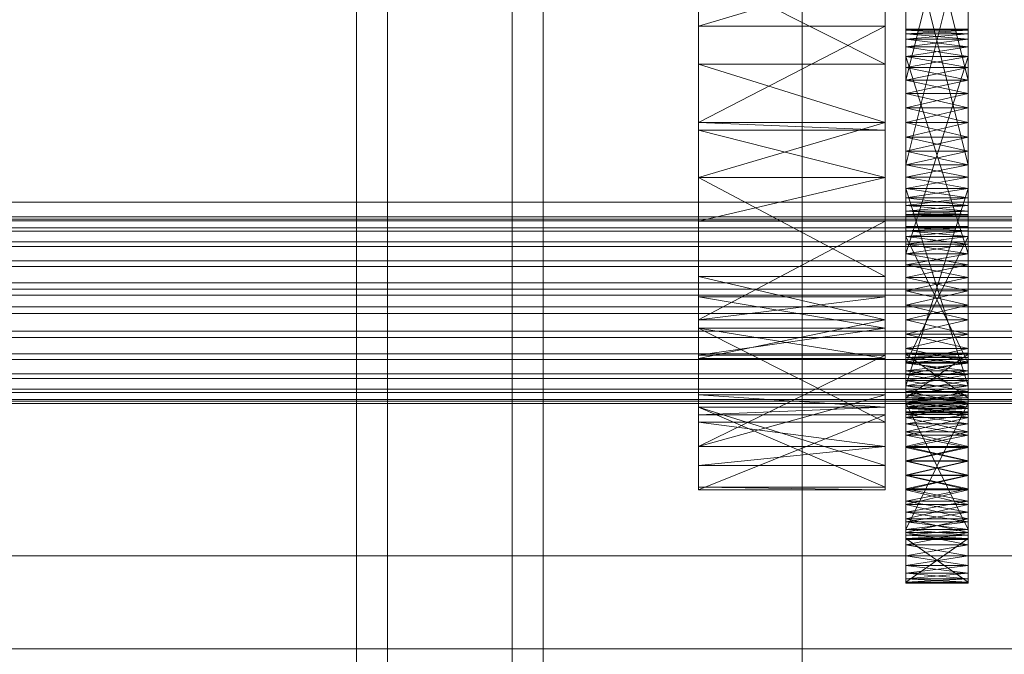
# Model space of a CAD drawing. Header units: millimetres. Extents: x -1970 to 61924, y -58230 to 6847.
# Tile 227 of 256: x 1364 to 1460, y -34735 to -34674. Entities that reach past the tile are written whole.
import ezdxf

# ---------------------------------------------------------------- set-up
doc = ezdxf.new("R2010")
doc.units = ezdxf.units.MM
for name, color, linetype, lineweight in [('COTAS_P', 1, 'Continuous', 0), ('frontal_C03', 7, 'Continuous', 0), ('frontal_secador', 7, 'Continuous', 0)]:
    doc.layers.add(name, color=color, linetype=linetype, lineweight=lineweight)
doc.dimstyles.new('R19_100', dxfattribs={"dimtxt": 250, "dimasz": 150, "dimexe": 150, "dimexo": 80, "dimgap": 100, "dimtad": 1, "dimtih": 1, "dimtoh": 1, "dimdsep": 46, "dimcen": 0.09, "dimadec": 0, "dimazin": 0, "dimtfac": 1, "dimtdec": 4, "dimtofl": 0, "dimtmove": 0, "dimatfit": 3, "dimfxl": 1, "dimtolj": 1, "dimtzin": 0, "dimarcsym": 0})

# ---------------------------------------------------------------- blocks, each defined once
blk = doc.blocks.new('DIM_R26_43')
at = {"layer": 'COTAS_P'}
for p, q in [((-1750, -34600), (-1600, -34555)), ((2600, -34600), (2450, -34555)), ((-1750, -35500), (-1750, -34600)), ((-1750, -34600), (2600, -34600)), ((-1750, -34600), (-1600, -34645)), ((2600, -34600), (2450, -34645)), ((2600, -35500), (2600, -34600))]:
    blk.add_line(p, q, dxfattribs=at)
blk.add_text('4350 P', height=250, dxfattribs=at).set_placement((425, -34500))

msp = doc.modelspace()

# ---------------------------------------------------------------- linework, layer by layer
at = {"layer": 'frontal_C03'}
for p, q in [((1440, -34813.291), (1440, -34466.384)), ((1440, -34475.367), (1440, -34822.274)), ((-1500, -34691.736), (1500, -34691.736)), ((-1500, -34693.159), (1500, -34693.159)), ((-1500, -34693.384), (1500, -34693.384)), ((-1500, -34693.548), (1500, -34693.548)), ((-1500, -34694.206), (1500, -34694.206)), ((-1500, -34694.523), (1500, -34694.523)), ((-1500, -34695.569), (1500, -34695.569)), ((-1500, -34696.018), (1500, -34696.018)), ((-1500, -34697.382), (1500, -34697.382)), ((-1500, -34697.932), (1500, -34697.932)), ((-1500, -34699.519), (1500, -34699.519)), ((1500, -34700.133), (-1500, -34700.133)), ((1500, -34700.719), (-1500, -34700.719)), ((-1500, -34701.836), (1500, -34701.836)), ((-1500, -34702.471), (1500, -34702.471)), ((-1500, -34704.175), (1500, -34704.175)), ((-1500, -34704.789), (1500, -34704.789)), ((-1500, -34706.376), (1500, -34706.376)), ((-1500, -34706.926), (1500, -34706.926)), ((-1500, -34708.289), (1500, -34708.289)), ((-1500, -34708.738), (1500, -34708.738)), ((-1500, -34709.784), (1500, -34709.784)), ((-1500, -34710.102), (1500, -34710.102)), ((-1500, -34710.76), (1500, -34710.76)), ((-1500, -34710.924), (1500, -34710.924)), ((-1500, -34711.148), (1500, -34711.148)), ((1500, -34725.842), (-1500, -34725.842)), ((-1500, -34734.825), (1500, -34734.825))]:
    msp.add_line(p, q, dxfattribs=at)
at = {"layer": 'frontal_secador'}
for p, q in [((1400, -36000), (1400, -33000)), ((1397, -35940), (1397, -33075)), ((1400, -36000), (1400, -33075)), ((1400, -35940), (1400, -33075)), ((1400, -36000), (1400, -33250)), ((1400, -35140), (1400, -34540)), ((1412, -35140), (1412, -34540)), ((1400, -35134), (1400, -34546)), ((1430, -34711.527), (1430, -34577.639)), ((1448, -34577.639), (1448, -34711.527)), ((1400, -34990), (1400, -34600)), ((1415, -34990), (1415, -34600)), ((1400, -34987), (1400, -34603)), ((1430, -34645.858), (1430, -34689.361)), ((1430, -34645.858), (1430, -34711.527)), ((1448, -34689.361), (1448, -34645.858)), ((1448, -34711.527), (1448, -34645.858)), ((1400, -35100), (1400, -34650)), ((1450, -34651.516), (1450, -34682.642)), ((1456, -34682.642), (1456, -34651.516)), ((1450, -34681.268), (1450, -34653.712)), ((1450, -34686.831), (1450, -34653.712)), ((1450, -34693.05), (1450, -34653.712)), ((1456, -34653.712), (1456, -34681.268)), ((1456, -34653.712), (1456, -34686.831)), ((1456, -34653.712), (1456, -34693.05)), ((1450, -34654.785), (1450, -34679.964)), ((1450, -34654.785), (1450, -34682.642)), ((1450, -34690.413), (1450, -34654.785)), ((1456, -34679.964), (1456, -34654.785)), ((1456, -34682.642), (1456, -34654.785)), ((1456, -34654.785), (1456, -34690.413)), ((1450, -34681.268), (1450, -34655.99)), ((1450, -34655.99), (1450, -34679.964)), ((1456, -34655.99), (1450, -34679.964)), ((1456, -34679.964), (1450, -34655.99)), ((1456, -34655.99), (1456, -34681.268)), ((1456, -34679.964), (1456, -34655.99)), ((1450, -34690.413), (1450, -34660.075)), ((1456, -34660.075), (1456, -34690.413)), ((1450, -34661.483), (1450, -34689.34)), ((1450, -34661.483), (1450, -34691.331)), ((1450, -34661.483), (1450, -34693.05)), ((1456, -34689.34), (1456, -34661.483)), ((1456, -34691.331), (1456, -34661.483)), ((1456, -34693.05), (1456, -34661.483)), ((1450, -34688.135), (1450, -34662.857)), ((1450, -34690.413), (1450, -34662.857)), ((1456, -34662.857), (1456, -34688.135)), ((1456, -34662.857), (1456, -34690.413)), ((1450, -34664.161), (1450, -34689.34)), ((1450, -34688.135), (1450, -34664.161)), ((1456, -34688.135), (1450, -34664.161)), ((1456, -34664.161), (1450, -34688.135)), ((1456, -34689.34), (1456, -34664.161)), ((1456, -34664.161), (1456, -34688.135)), ((1430, -34669.365), (1430, -34684.806)), ((1430, -34678.435), (1430, -34669.365)), ((1430, -34689.361), (1430, -34669.365)), ((1430, -34669.365), (1430, -34674.777)), ((1430, -34703.89), (1430, -34669.365)), ((1430, -34711.527), (1430, -34669.365)), ((1448, -34669.365), (1430, -34674.777)), ((1448, -34678.435), (1430, -34669.365)), ((1448, -34684.806), (1448, -34669.365)), ((1448, -34669.365), (1448, -34678.435)), ((1448, -34669.365), (1448, -34689.361)), ((1448, -34674.777), (1448, -34669.365)), ((1448, -34669.365), (1448, -34703.89)), ((1448, -34669.365), (1448, -34711.527)), ((1430, -34689.353), (1430, -34674.777)), ((1430, -34674.777), (1430, -34684.05)), ((1430, -34689.361), (1430, -34674.777)), ((1448, -34674.777), (1430, -34674.777)), ((1448, -34674.777), (1430, -34684.05)), ((1448, -34674.777), (1448, -34689.353)), ((1448, -34684.05), (1448, -34674.777)), ((1448, -34674.777), (1448, -34689.361)), ((1450, -34675.16), (1450, -34675.05)), ((1456, -34675.16), (1450, -34675.05)), ((1456, -34675.05), (1450, -34675.05)), ((1456, -34675.05), (1450, -34675.16)), ((1450, -34675.05), (1450, -34675.49)), ((1450, -34675.05), (1450, -34676.768)), ((1450, -34675.05), (1450, -34698.99)), ((1450, -34681.268), (1450, -34675.05)), ((1450, -34675.16), (1450, -34676.031)), ((1450, -34675.49), (1450, -34675.16)), ((1450, -34675.16), (1450, -34677.686)), ((1456, -34675.49), (1450, -34675.16)), ((1456, -34675.16), (1450, -34675.16)), ((1456, -34675.16), (1450, -34675.49)), ((1450, -34676.031), (1450, -34675.49)), ((1456, -34676.031), (1450, -34675.49)), ((1456, -34675.49), (1450, -34675.49)), ((1456, -34675.49), (1450, -34676.031)), ((1450, -34675.49), (1450, -34676.768)), ((1456, -34675.16), (1456, -34675.05)), ((1456, -34675.49), (1456, -34675.05)), ((1456, -34676.768), (1456, -34675.05)), ((1456, -34698.99), (1456, -34675.05)), ((1456, -34675.05), (1456, -34681.268)), ((1456, -34676.031), (1456, -34675.16)), ((1456, -34675.16), (1456, -34675.49)), ((1456, -34677.686), (1456, -34675.16)), ((1456, -34675.49), (1456, -34676.031)), ((1456, -34676.768), (1456, -34675.49)), ((1450, -34676.031), (1450, -34677.686)), ((1450, -34676.768), (1450, -34676.031)), ((1450, -34697.785), (1450, -34676.031)), ((1450, -34703.075), (1450, -34676.031)), ((1450, -34676.031), (1450, -34688.135)), ((1450, -34711.635), (1450, -34676.031)), ((1456, -34676.768), (1450, -34676.031)), ((1456, -34676.031), (1450, -34676.031)), ((1456, -34676.031), (1450, -34676.768)), ((1450, -34677.686), (1450, -34676.768)), ((1456, -34677.686), (1450, -34676.768)), ((1456, -34676.768), (1450, -34676.768)), ((1456, -34676.768), (1450, -34677.686)), ((1450, -34676.768), (1450, -34696.712)), ((1450, -34678.76), (1450, -34676.768)), ((1450, -34676.768), (1450, -34698.99)), ((1450, -34681.268), (1450, -34676.768)), ((1456, -34677.686), (1456, -34676.031)), ((1456, -34676.031), (1456, -34676.768)), ((1456, -34676.031), (1456, -34697.785)), ((1456, -34676.031), (1456, -34703.075)), ((1456, -34688.135), (1456, -34676.031)), ((1456, -34676.031), (1456, -34711.635)), ((1456, -34676.768), (1456, -34677.686)), ((1456, -34696.712), (1456, -34676.768)), ((1456, -34676.768), (1456, -34678.76)), ((1456, -34698.99), (1456, -34676.768)), ((1456, -34676.768), (1456, -34681.268)), ((1450, -34677.686), (1450, -34679.964)), ((1450, -34678.76), (1450, -34677.686)), ((1450, -34697.785), (1450, -34677.686)), ((1450, -34677.686), (1450, -34696.712)), ((1450, -34677.686), (1450, -34682.642)), ((1450, -34677.686), (1450, -34688.135)), ((1456, -34678.76), (1450, -34677.686)), ((1456, -34677.686), (1450, -34677.686)), ((1456, -34677.686), (1450, -34696.712)), ((1456, -34696.712), (1450, -34677.686)), ((1456, -34677.686), (1450, -34678.76)), ((1456, -34679.964), (1456, -34677.686)), ((1456, -34677.686), (1456, -34678.76)), ((1456, -34677.686), (1456, -34697.785)), ((1456, -34696.712), (1456, -34677.686)), ((1456, -34682.642), (1456, -34677.686)), ((1456, -34688.135), (1456, -34677.686)), ((1430, -34678.435), (1430, -34684.806)), ((1430, -34684.05), (1430, -34678.435)), ((1448, -34684.05), (1430, -34678.435)), ((1448, -34678.435), (1430, -34678.435)), ((1448, -34684.806), (1448, -34678.435)), ((1448, -34678.435), (1448, -34684.05)), ((1450, -34679.964), (1450, -34678.76)), ((1456, -34679.964), (1450, -34678.76)), ((1456, -34678.76), (1450, -34678.76)), ((1450, -34681.268), (1450, -34678.76)), ((1456, -34678.76), (1450, -34679.964)), ((1456, -34678.76), (1456, -34679.964)), ((1456, -34678.76), (1456, -34681.268)), ((1450, -34679.964), (1450, -34681.268)), ((1456, -34679.964), (1450, -34679.964)), ((1456, -34679.964), (1450, -34681.268)), ((1450, -34679.964), (1450, -34682.642)), ((1456, -34681.268), (1450, -34679.964)), ((1456, -34681.268), (1456, -34679.964)), ((1456, -34682.642), (1456, -34679.964)), ((1450, -34684.05), (1450, -34681.268)), ((1450, -34681.268), (1450, -34682.642)), ((1450, -34686.831), (1450, -34681.268)), ((1456, -34681.268), (1450, -34681.268)), ((1456, -34681.268), (1450, -34682.642)), ((1456, -34682.642), (1450, -34681.268)), ((1450, -34711.094), (1450, -34681.268)), ((1450, -34681.268), (1450, -34698.99)), ((1456, -34681.268), (1456, -34684.05)), ((1456, -34682.642), (1456, -34681.268)), ((1456, -34681.268), (1456, -34686.831)), ((1456, -34681.268), (1456, -34711.094)), ((1456, -34698.99), (1456, -34681.268)), ((1450, -34682.642), (1450, -34684.05)), ((1456, -34682.642), (1450, -34682.642)), ((1456, -34682.642), (1450, -34684.05)), ((1450, -34682.642), (1450, -34685.457)), ((1450, -34682.642), (1450, -34688.135)), ((1456, -34684.05), (1450, -34682.642)), ((1450, -34682.642), (1450, -34692.069)), ((1450, -34682.642), (1450, -34690.413)), ((1456, -34684.05), (1456, -34682.642)), ((1456, -34685.457), (1456, -34682.642)), ((1456, -34688.135), (1456, -34682.642)), ((1456, -34692.069), (1456, -34682.642)), ((1456, -34690.413), (1456, -34682.642)), ((1430, -34684.05), (1430, -34689.353)), ((1430, -34684.806), (1430, -34684.05)), ((1448, -34684.05), (1430, -34684.05)), ((1448, -34684.05), (1430, -34689.353)), ((1448, -34684.806), (1430, -34684.05)), ((1448, -34689.353), (1448, -34684.05)), ((1448, -34684.05), (1448, -34684.806)), ((1450, -34686.831), (1450, -34684.05)), ((1450, -34684.05), (1450, -34685.457)), ((1456, -34684.05), (1450, -34684.05)), ((1456, -34684.05), (1450, -34685.457)), ((1456, -34685.457), (1450, -34684.05)), ((1456, -34684.05), (1456, -34686.831)), ((1456, -34685.457), (1456, -34684.05)), ((1430, -34689.361), (1430, -34684.806)), ((1448, -34689.361), (1430, -34684.806)), ((1448, -34684.806), (1430, -34684.806)), ((1448, -34684.806), (1448, -34689.361)), ((1450, -34685.457), (1450, -34686.831)), ((1456, -34685.457), (1450, -34685.457)), ((1456, -34685.457), (1450, -34686.831)), ((1450, -34685.457), (1450, -34688.135)), ((1456, -34686.831), (1450, -34685.457)), ((1456, -34686.831), (1456, -34685.457)), ((1456, -34688.135), (1456, -34685.457)), ((1450, -34689.34), (1450, -34686.831)), ((1450, -34686.831), (1450, -34688.135)), ((1450, -34691.331), (1450, -34686.831)), ((1450, -34693.05), (1450, -34686.831)), ((1456, -34686.831), (1450, -34686.831)), ((1456, -34686.831), (1450, -34688.135)), ((1456, -34688.135), (1450, -34686.831)), ((1450, -34711.094), (1450, -34686.831)), ((1456, -34686.831), (1456, -34689.34)), ((1456, -34688.135), (1456, -34686.831)), ((1456, -34686.831), (1456, -34691.331)), ((1456, -34686.831), (1456, -34693.05)), ((1456, -34686.831), (1456, -34711.094)), ((1450, -34689.34), (1450, -34688.135)), ((1456, -34688.135), (1450, -34688.135)), ((1456, -34688.135), (1450, -34689.34)), ((1456, -34689.34), (1450, -34688.135)), ((1450, -34688.135), (1450, -34690.413)), ((1450, -34688.135), (1450, -34710.357)), ((1450, -34688.135), (1450, -34711.635)), ((1450, -34688.135), (1450, -34692.069)), ((1456, -34688.135), (1456, -34689.34)), ((1456, -34690.413), (1456, -34688.135)), ((1456, -34710.357), (1456, -34688.135)), ((1456, -34711.635), (1456, -34688.135)), ((1456, -34692.069), (1456, -34688.135)), ((1448, -34689.353), (1430, -34689.353)), ((1448, -34689.353), (1430, -34689.361)), ((1430, -34689.361), (1430, -34700.859)), ((1430, -34698.895), (1430, -34689.361)), ((1430, -34703.89), (1430, -34689.361)), ((1430, -34689.361), (1430, -34693.572)), ((1430, -34689.361), (1430, -34711.527)), ((1448, -34689.361), (1430, -34689.361)), ((1448, -34689.361), (1430, -34693.572)), ((1448, -34698.895), (1430, -34689.361)), ((1448, -34700.859), (1448, -34689.361)), ((1448, -34689.361), (1448, -34698.895)), ((1448, -34689.361), (1448, -34703.89)), ((1448, -34693.572), (1448, -34689.361)), ((1448, -34711.527), (1448, -34689.361)), ((1450, -34691.331), (1450, -34689.34)), ((1450, -34689.34), (1450, -34690.413)), ((1456, -34689.34), (1450, -34689.34)), ((1456, -34689.34), (1450, -34690.413)), ((1456, -34690.413), (1450, -34689.34)), ((1450, -34709.439), (1450, -34689.34)), ((1450, -34711.094), (1450, -34689.34)), ((1456, -34689.34), (1456, -34691.331)), ((1456, -34690.413), (1456, -34689.34)), ((1456, -34689.34), (1456, -34709.439)), ((1456, -34689.34), (1456, -34711.094)), ((1450, -34690.413), (1450, -34691.331)), ((1456, -34690.413), (1450, -34690.413)), ((1456, -34690.413), (1450, -34691.331)), ((1456, -34691.331), (1450, -34690.413)), ((1450, -34690.413), (1450, -34710.357)), ((1450, -34709.439), (1450, -34690.413)), ((1456, -34709.439), (1450, -34690.413)), ((1456, -34690.413), (1450, -34709.439)), ((1450, -34692.069), (1450, -34690.413)), ((1450, -34692.939), (1450, -34690.413)), ((1456, -34691.331), (1456, -34690.413)), ((1456, -34710.357), (1456, -34690.413)), ((1456, -34690.413), (1456, -34709.439)), ((1456, -34690.413), (1456, -34692.069)), ((1456, -34690.413), (1456, -34692.939)), ((1450, -34692.609), (1450, -34691.331)), ((1450, -34691.331), (1450, -34692.069)), ((1450, -34693.05), (1450, -34691.331)), ((1456, -34691.331), (1450, -34691.331)), ((1456, -34691.331), (1450, -34692.069)), ((1456, -34692.069), (1450, -34691.331)), ((1450, -34692.069), (1450, -34692.609)), ((1456, -34692.069), (1450, -34692.069)), ((1456, -34692.069), (1450, -34692.609)), ((1456, -34692.609), (1450, -34692.069)), ((1450, -34692.939), (1450, -34692.069)), ((1456, -34691.331), (1456, -34692.609)), ((1456, -34692.069), (1456, -34691.331)), ((1456, -34691.331), (1456, -34693.05)), ((1456, -34692.609), (1456, -34692.069)), ((1456, -34692.069), (1456, -34692.939)), ((1450, -34693.05), (1450, -34692.609)), ((1450, -34692.609), (1450, -34692.939)), ((1456, -34692.609), (1450, -34692.609)), ((1456, -34692.609), (1450, -34692.939)), ((1456, -34692.939), (1450, -34692.609)), ((1450, -34692.939), (1450, -34693.05)), ((1456, -34692.939), (1450, -34692.939)), ((1456, -34692.939), (1450, -34693.05)), ((1456, -34693.05), (1450, -34692.939)), ((1456, -34693.05), (1450, -34693.05)), ((1456, -34692.609), (1456, -34693.05)), ((1456, -34692.939), (1456, -34692.609)), ((1456, -34693.05), (1456, -34692.939)), ((1430, -34706.827), (1430, -34693.572)), ((1430, -34693.572), (1430, -34703.075)), ((1430, -34703.89), (1430, -34693.572)), ((1448, -34693.572), (1430, -34693.572)), ((1448, -34693.572), (1430, -34703.075)), ((1448, -34693.572), (1448, -34706.827)), ((1448, -34703.075), (1448, -34693.572)), ((1448, -34693.572), (1448, -34703.89)), ((1450, -34694.186), (1450, -34694.075)), ((1456, -34694.186), (1450, -34694.075)), ((1456, -34694.075), (1450, -34694.075)), ((1456, -34694.075), (1450, -34694.186)), ((1450, -34694.075), (1450, -34694.516)), ((1450, -34694.186), (1450, -34695.056)), ((1450, -34694.516), (1450, -34694.186)), ((1450, -34708.01), (1450, -34694.186)), ((1450, -34694.186), (1450, -34698.99)), ((1450, -34712.51), (1450, -34694.186)), ((1450, -34694.186), (1450, -34709.439)), ((1450, -34722.572), (1450, -34694.186)), ((1456, -34694.516), (1450, -34694.186)), ((1456, -34694.186), (1450, -34694.186)), ((1456, -34694.186), (1450, -34694.516)), ((1450, -34695.056), (1450, -34694.516)), ((1456, -34695.056), (1450, -34694.516)), ((1456, -34694.516), (1450, -34694.516)), ((1456, -34694.516), (1450, -34695.056)), ((1450, -34694.516), (1450, -34707.272)), ((1450, -34695.794), (1450, -34694.516)), ((1450, -34694.516), (1450, -34708.927)), ((1450, -34697.785), (1450, -34694.516)), ((1450, -34703.075), (1450, -34694.516)), ((1456, -34694.186), (1456, -34694.075)), ((1456, -34694.516), (1456, -34694.075)), ((1456, -34695.056), (1456, -34694.186)), ((1456, -34694.186), (1456, -34694.516)), ((1456, -34694.186), (1456, -34708.01)), ((1456, -34698.99), (1456, -34694.186)), ((1456, -34694.186), (1456, -34712.51)), ((1456, -34709.439), (1456, -34694.186)), ((1456, -34694.186), (1456, -34722.572)), ((1456, -34694.516), (1456, -34695.056)), ((1456, -34707.272), (1456, -34694.516)), ((1456, -34694.516), (1456, -34695.794)), ((1456, -34708.927), (1456, -34694.516)), ((1456, -34694.516), (1456, -34697.785)), ((1456, -34694.516), (1456, -34703.075)), ((1450, -34695.056), (1450, -34696.712)), ((1450, -34695.794), (1450, -34695.056)), ((1450, -34708.01), (1450, -34695.056)), ((1450, -34695.056), (1450, -34707.272)), ((1450, -34695.056), (1450, -34698.99)), ((1456, -34695.794), (1450, -34695.056)), ((1456, -34695.056), (1450, -34695.056)), ((1456, -34695.056), (1450, -34707.272)), ((1456, -34707.272), (1450, -34695.056)), ((1456, -34695.056), (1450, -34695.794)), ((1450, -34696.712), (1450, -34695.794)), ((1456, -34696.712), (1450, -34695.794)), ((1456, -34695.794), (1450, -34695.794)), ((1450, -34697.785), (1450, -34695.794)), ((1456, -34695.794), (1450, -34696.712)), ((1456, -34696.712), (1456, -34695.056)), ((1456, -34695.056), (1456, -34695.794)), ((1456, -34695.056), (1456, -34708.01)), ((1456, -34707.272), (1456, -34695.056)), ((1456, -34698.99), (1456, -34695.056)), ((1456, -34695.794), (1456, -34696.712)), ((1456, -34695.794), (1456, -34697.785)), ((1450, -34696.712), (1450, -34697.785)), ((1456, -34696.712), (1450, -34696.712)), ((1456, -34696.712), (1450, -34697.785)), ((1450, -34696.712), (1450, -34698.99)), ((1456, -34697.785), (1450, -34696.712)), ((1456, -34697.785), (1456, -34696.712)), ((1456, -34698.99), (1456, -34696.712)), ((1450, -34700.294), (1450, -34697.785)), ((1450, -34697.785), (1450, -34698.99)), ((1450, -34703.075), (1450, -34697.785)), ((1456, -34697.785), (1450, -34697.785)), ((1456, -34697.785), (1450, -34698.99)), ((1456, -34698.99), (1450, -34697.785)), ((1456, -34697.785), (1456, -34700.294)), ((1456, -34698.99), (1456, -34697.785)), ((1456, -34697.785), (1456, -34703.075)), ((1430, -34698.895), (1430, -34700.859)), ((1430, -34703.075), (1430, -34698.895)), ((1448, -34703.075), (1430, -34698.895)), ((1448, -34698.895), (1430, -34698.895)), ((1448, -34700.859), (1448, -34698.895)), ((1448, -34698.895), (1448, -34703.075)), ((1450, -34698.99), (1450, -34700.294)), ((1456, -34698.99), (1450, -34698.99)), ((1456, -34698.99), (1450, -34700.294)), ((1450, -34698.99), (1450, -34701.668)), ((1450, -34698.99), (1450, -34704.483)), ((1450, -34698.99), (1450, -34709.439)), ((1456, -34700.294), (1450, -34698.99)), ((1450, -34698.99), (1450, -34711.094)), ((1456, -34700.294), (1456, -34698.99)), ((1456, -34701.668), (1456, -34698.99)), ((1456, -34704.483), (1456, -34698.99)), ((1456, -34709.439), (1456, -34698.99)), ((1456, -34711.094), (1456, -34698.99)), ((1450, -34703.075), (1450, -34700.294)), ((1450, -34700.294), (1450, -34701.668)), ((1456, -34700.294), (1450, -34700.294)), ((1456, -34700.294), (1450, -34701.668)), ((1456, -34701.668), (1450, -34700.294)), ((1456, -34700.294), (1456, -34703.075)), ((1456, -34701.668), (1456, -34700.294)), ((1430, -34700.859), (1430, -34703.075)), ((1430, -34703.89), (1430, -34700.859)), ((1448, -34703.89), (1430, -34700.859)), ((1448, -34700.859), (1430, -34700.859)), ((1448, -34700.859), (1430, -34703.075)), ((1448, -34703.075), (1448, -34700.859)), ((1448, -34700.859), (1448, -34703.89)), ((1450, -34701.668), (1450, -34703.075)), ((1456, -34701.668), (1450, -34701.668)), ((1456, -34701.668), (1450, -34703.075)), ((1450, -34701.668), (1450, -34704.483)), ((1456, -34703.075), (1450, -34701.668)), ((1456, -34703.075), (1456, -34701.668)), ((1456, -34704.483), (1456, -34701.668)), ((1430, -34703.075), (1430, -34706.827)), ((1448, -34703.075), (1430, -34703.075)), ((1448, -34703.075), (1430, -34706.827)), ((1448, -34706.827), (1448, -34703.075)), ((1450, -34705.857), (1450, -34703.075)), ((1450, -34703.075), (1450, -34704.483)), ((1450, -34708.365), (1450, -34703.075)), ((1450, -34711.635), (1450, -34703.075)), ((1456, -34703.075), (1450, -34703.075)), ((1456, -34703.075), (1450, -34704.483)), ((1456, -34704.483), (1450, -34703.075)), ((1450, -34724.18), (1450, -34703.075)), ((1450, -34703.075), (1450, -34708.927)), ((1456, -34703.075), (1456, -34705.857)), ((1456, -34704.483), (1456, -34703.075)), ((1456, -34703.075), (1456, -34708.365)), ((1456, -34703.075), (1456, -34711.635)), ((1456, -34703.075), (1456, -34724.18)), ((1456, -34708.927), (1456, -34703.075)), ((1430, -34706.827), (1430, -34703.89)), ((1430, -34703.89), (1430, -34710.317)), ((1430, -34712.954), (1430, -34703.89)), ((1430, -34711.527), (1430, -34703.89)), ((1430, -34703.89), (1430, -34706.486)), ((1448, -34706.827), (1430, -34703.89)), ((1448, -34703.89), (1430, -34703.89)), ((1448, -34703.89), (1430, -34706.486)), ((1448, -34712.954), (1430, -34703.89)), ((1448, -34703.89), (1448, -34706.827)), ((1448, -34710.317), (1448, -34703.89)), ((1448, -34703.89), (1448, -34712.954)), ((1448, -34703.89), (1448, -34711.527)), ((1448, -34706.486), (1448, -34703.89)), ((1450, -34704.483), (1450, -34705.857)), ((1456, -34704.483), (1450, -34704.483)), ((1456, -34704.483), (1450, -34705.857)), ((1450, -34704.483), (1450, -34707.161)), ((1450, -34704.483), (1450, -34709.439)), ((1456, -34705.857), (1450, -34704.483)), ((1456, -34705.857), (1456, -34704.483)), ((1456, -34707.161), (1456, -34704.483)), ((1456, -34709.439), (1456, -34704.483)), ((1450, -34708.365), (1450, -34705.857)), ((1450, -34705.857), (1450, -34707.161)), ((1456, -34705.857), (1450, -34705.857)), ((1456, -34705.857), (1450, -34707.161)), ((1456, -34707.161), (1450, -34705.857)), ((1450, -34706.402), (1450, -34706.291)), ((1456, -34706.402), (1450, -34706.291)), ((1456, -34706.291), (1450, -34706.291)), ((1456, -34706.291), (1450, -34706.402)), ((1450, -34706.291), (1450, -34710.611)), ((1450, -34706.731), (1450, -34706.291)), ((1450, -34706.291), (1450, -34711.481)), ((1450, -34708.01), (1450, -34706.291)), ((1456, -34705.857), (1456, -34708.365)), ((1456, -34707.161), (1456, -34705.857)), ((1456, -34706.402), (1456, -34706.291)), ((1456, -34710.611), (1456, -34706.291)), ((1456, -34706.291), (1456, -34706.731)), ((1456, -34711.481), (1456, -34706.291)), ((1456, -34706.291), (1456, -34708.01)), ((1430, -34717.124), (1430, -34706.486)), ((1430, -34706.486), (1430, -34715.291)), ((1430, -34711.527), (1430, -34706.486)), ((1448, -34706.486), (1430, -34706.486)), ((1448, -34706.486), (1430, -34715.291)), ((1448, -34706.827), (1430, -34706.827)), ((1448, -34706.486), (1448, -34717.124)), ((1448, -34715.291), (1448, -34706.486)), ((1448, -34706.486), (1448, -34711.527)), ((1450, -34706.402), (1450, -34707.272)), ((1450, -34706.731), (1450, -34706.402)), ((1450, -34710.941), (1450, -34706.402)), ((1450, -34706.402), (1450, -34710.611)), ((1450, -34706.402), (1450, -34708.927)), ((1450, -34706.402), (1450, -34713.883)), ((1450, -34714.21), (1450, -34706.402)), ((1450, -34706.402), (1450, -34723.31)), ((1450, -34724.79), (1450, -34706.402)), ((1456, -34706.731), (1450, -34706.402)), ((1456, -34706.402), (1450, -34706.402)), ((1456, -34706.402), (1450, -34710.611)), ((1456, -34710.611), (1450, -34706.402)), ((1456, -34706.402), (1450, -34706.731)), ((1450, -34707.272), (1450, -34706.731)), ((1456, -34707.272), (1450, -34706.731)), ((1456, -34706.731), (1450, -34706.731)), ((1450, -34708.01), (1450, -34706.731)), ((1456, -34706.731), (1450, -34707.272)), ((1450, -34707.161), (1450, -34708.365)), ((1456, -34707.161), (1450, -34707.161)), ((1456, -34707.161), (1450, -34708.365)), ((1450, -34707.161), (1450, -34709.439)), ((1456, -34708.365), (1450, -34707.161)), ((1450, -34707.272), (1450, -34708.01)), ((1456, -34707.272), (1450, -34707.272)), ((1456, -34707.272), (1450, -34708.01)), ((1450, -34707.272), (1450, -34708.927)), ((1456, -34708.01), (1450, -34707.272)), ((1456, -34707.272), (1456, -34706.402)), ((1456, -34706.402), (1456, -34706.731)), ((1456, -34706.402), (1456, -34710.941)), ((1456, -34710.611), (1456, -34706.402)), ((1456, -34708.927), (1456, -34706.402)), ((1456, -34713.883), (1456, -34706.402)), ((1456, -34706.402), (1456, -34714.21)), ((1456, -34723.31), (1456, -34706.402)), ((1456, -34706.402), (1456, -34724.79)), ((1456, -34706.731), (1456, -34707.272)), ((1456, -34706.731), (1456, -34708.01)), ((1456, -34708.365), (1456, -34707.161)), ((1456, -34709.439), (1456, -34707.161)), ((1456, -34708.01), (1456, -34707.272)), ((1456, -34708.927), (1456, -34707.272)), ((1450, -34710.001), (1450, -34708.01)), ((1450, -34708.01), (1450, -34708.927)), ((1450, -34712.51), (1450, -34708.01)), ((1456, -34708.01), (1450, -34708.01)), ((1456, -34708.01), (1450, -34708.927)), ((1456, -34708.927), (1450, -34708.01)), ((1450, -34708.01), (1450, -34711.481)), ((1450, -34718.072), (1450, -34708.01)), ((1456, -34708.01), (1456, -34710.001)), ((1456, -34708.927), (1456, -34708.01)), ((1456, -34708.01), (1456, -34712.51)), ((1456, -34711.481), (1456, -34708.01)), ((1456, -34708.01), (1456, -34718.072)), ((1450, -34710.357), (1450, -34708.365)), ((1450, -34708.365), (1450, -34709.439)), ((1450, -34711.635), (1450, -34708.365)), ((1456, -34708.365), (1450, -34708.365)), ((1456, -34708.365), (1450, -34709.439)), ((1456, -34709.439), (1450, -34708.365)), ((1450, -34724.18), (1450, -34708.365)), ((1450, -34708.927), (1450, -34710.001)), ((1456, -34708.927), (1450, -34708.927)), ((1456, -34708.927), (1450, -34710.001)), ((1450, -34708.927), (1450, -34711.205)), ((1450, -34708.927), (1450, -34713.883)), ((1456, -34710.001), (1450, -34708.927)), ((1450, -34708.927), (1450, -34719.377)), ((1450, -34708.927), (1450, -34724.18)), ((1456, -34708.365), (1456, -34710.357)), ((1456, -34709.439), (1456, -34708.365)), ((1456, -34708.365), (1456, -34711.635)), ((1456, -34708.365), (1456, -34724.18)), ((1456, -34710.001), (1456, -34708.927)), ((1456, -34711.205), (1456, -34708.927)), ((1456, -34713.883), (1456, -34708.927)), ((1456, -34719.377), (1456, -34708.927)), ((1456, -34724.18), (1456, -34708.927)), ((1450, -34710.357), (1450, -34709.439)), ((1456, -34709.439), (1450, -34709.439)), ((1456, -34709.439), (1450, -34710.357)), ((1456, -34710.357), (1450, -34709.439)), ((1450, -34709.439), (1450, -34711.094)), ((1450, -34709.439), (1450, -34723.85)), ((1450, -34709.439), (1450, -34724.291)), ((1450, -34709.439), (1450, -34722.572)), ((1450, -34709.439), (1450, -34711.965)), ((1450, -34712.51), (1450, -34710.001)), ((1450, -34710.001), (1450, -34711.205)), ((1456, -34710.001), (1450, -34710.001)), ((1456, -34710.001), (1450, -34711.205)), ((1456, -34711.205), (1450, -34710.001)), ((1456, -34709.439), (1456, -34710.357)), ((1456, -34711.094), (1456, -34709.439)), ((1456, -34723.85), (1456, -34709.439)), ((1456, -34724.291), (1456, -34709.439)), ((1456, -34722.572), (1456, -34709.439)), ((1456, -34711.965), (1456, -34709.439)), ((1456, -34710.001), (1456, -34712.51)), ((1456, -34711.205), (1456, -34710.001)), ((1430, -34712.954), (1430, -34710.317)), ((1430, -34710.317), (1430, -34715.291)), ((1430, -34711.527), (1430, -34710.317)), ((1448, -34711.527), (1430, -34710.317)), ((1448, -34710.317), (1430, -34710.317)), ((1448, -34710.317), (1430, -34715.291)), ((1448, -34710.317), (1448, -34712.954)), ((1448, -34715.291), (1448, -34710.317)), ((1448, -34710.317), (1448, -34711.527)), ((1450, -34711.635), (1450, -34710.357)), ((1450, -34710.357), (1450, -34711.094)), ((1456, -34710.357), (1450, -34710.357)), ((1456, -34710.357), (1450, -34711.094)), ((1456, -34711.094), (1450, -34710.357)), ((1450, -34723.31), (1450, -34710.357)), ((1450, -34724.18), (1450, -34710.357)), ((1450, -34710.611), (1450, -34710.941)), ((1456, -34710.611), (1450, -34710.611)), ((1456, -34710.611), (1450, -34710.941)), ((1450, -34710.611), (1450, -34711.481)), ((1456, -34710.941), (1450, -34710.611)), ((1450, -34712.219), (1450, -34710.941)), ((1450, -34710.941), (1450, -34711.481)), ((1450, -34714.21), (1450, -34710.941)), ((1456, -34710.941), (1450, -34710.941)), ((1456, -34710.941), (1450, -34711.481)), ((1456, -34711.481), (1450, -34710.941)), ((1450, -34711.094), (1450, -34711.635)), ((1456, -34711.094), (1450, -34711.094)), ((1456, -34711.094), (1450, -34711.635)), ((1456, -34711.635), (1450, -34711.094)), ((1450, -34711.094), (1450, -34723.85)), ((1450, -34723.31), (1450, -34711.094)), ((1456, -34723.31), (1450, -34711.094)), ((1456, -34711.094), (1450, -34723.31)), ((1450, -34711.965), (1450, -34711.094)), ((1456, -34710.357), (1456, -34711.635)), ((1456, -34711.094), (1456, -34710.357)), ((1456, -34710.357), (1456, -34723.31)), ((1456, -34710.357), (1456, -34724.18)), ((1456, -34710.941), (1456, -34710.611)), ((1456, -34711.481), (1456, -34710.611)), ((1456, -34710.941), (1456, -34712.219)), ((1456, -34711.481), (1456, -34710.941)), ((1456, -34710.941), (1456, -34714.21)), ((1456, -34711.635), (1456, -34711.094)), ((1456, -34723.85), (1456, -34711.094)), ((1456, -34711.094), (1456, -34723.31)), ((1456, -34711.094), (1456, -34711.965)), ((1430, -34717.124), (1430, -34711.527)), ((1430, -34711.527), (1430, -34712.256)), ((1430, -34719.235), (1430, -34711.527)), ((1448, -34717.124), (1430, -34711.527)), ((1448, -34711.527), (1430, -34711.527)), ((1448, -34711.527), (1430, -34712.256)), ((1448, -34719.235), (1430, -34711.527)), ((1448, -34711.527), (1448, -34717.124)), ((1448, -34712.256), (1448, -34711.527)), ((1448, -34711.527), (1448, -34719.235)), ((1450, -34711.205), (1450, -34712.51)), ((1456, -34711.205), (1450, -34711.205)), ((1456, -34711.205), (1450, -34712.51)), ((1450, -34711.205), (1450, -34713.883)), ((1456, -34712.51), (1450, -34711.205)), ((1450, -34711.481), (1450, -34712.219)), ((1456, -34711.481), (1450, -34711.481)), ((1456, -34711.481), (1450, -34712.219)), ((1450, -34711.481), (1450, -34713.136)), ((1450, -34711.481), (1450, -34715.414)), ((1450, -34711.481), (1450, -34720.908)), ((1450, -34711.481), (1450, -34728.389)), ((1450, -34718.072), (1450, -34711.481)), ((1456, -34712.219), (1450, -34711.481)), ((1450, -34712.075), (1450, -34711.635)), ((1450, -34711.635), (1450, -34711.965)), ((1456, -34711.635), (1450, -34711.635)), ((1456, -34711.635), (1450, -34711.965)), ((1456, -34711.965), (1450, -34711.635)), ((1450, -34711.965), (1450, -34712.075)), ((1456, -34711.965), (1450, -34711.965)), ((1456, -34711.965), (1450, -34712.075)), ((1456, -34712.075), (1450, -34711.965)), ((1456, -34712.51), (1456, -34711.205)), ((1456, -34713.883), (1456, -34711.205)), ((1456, -34712.219), (1456, -34711.481)), ((1456, -34713.136), (1456, -34711.481)), ((1456, -34715.414), (1456, -34711.481)), ((1456, -34720.908), (1456, -34711.481)), ((1456, -34728.389), (1456, -34711.481)), ((1456, -34711.481), (1456, -34718.072)), ((1456, -34711.635), (1456, -34712.075)), ((1456, -34711.965), (1456, -34711.635)), ((1456, -34712.075), (1456, -34711.965)), ((1430, -34719.235), (1430, -34712.256)), ((1430, -34712.256), (1430, -34719.5)), ((1448, -34712.256), (1430, -34712.256)), ((1448, -34712.256), (1430, -34719.5)), ((1430, -34715.291), (1430, -34712.954)), ((1448, -34715.291), (1430, -34712.954)), ((1448, -34712.954), (1430, -34712.954)), ((1448, -34712.256), (1448, -34719.235)), ((1448, -34719.5), (1448, -34712.256)), ((1448, -34712.954), (1448, -34715.291)), ((1456, -34712.075), (1450, -34712.075)), ((1450, -34714.21), (1450, -34712.219)), ((1450, -34712.219), (1450, -34713.136)), ((1456, -34712.219), (1450, -34712.219)), ((1456, -34712.219), (1450, -34713.136)), ((1456, -34713.136), (1450, -34712.219)), ((1450, -34715.291), (1450, -34712.51)), ((1450, -34712.51), (1450, -34713.883)), ((1450, -34718.072), (1450, -34712.51)), ((1450, -34722.572), (1450, -34712.51)), ((1456, -34712.51), (1450, -34712.51)), ((1456, -34712.51), (1450, -34713.883)), ((1456, -34713.883), (1450, -34712.51)), ((1456, -34712.219), (1456, -34714.21)), ((1456, -34713.136), (1456, -34712.219)), ((1456, -34712.51), (1456, -34715.291)), ((1456, -34713.883), (1456, -34712.51)), ((1456, -34712.51), (1456, -34718.072)), ((1456, -34712.51), (1456, -34722.572)), ((1450, -34713.136), (1450, -34714.21)), ((1456, -34713.136), (1450, -34713.136)), ((1456, -34713.136), (1450, -34714.21)), ((1450, -34713.136), (1450, -34715.414)), ((1456, -34714.21), (1450, -34713.136)), ((1450, -34713.883), (1450, -34715.291)), ((1456, -34713.883), (1450, -34713.883)), ((1456, -34713.883), (1450, -34715.291)), ((1450, -34713.883), (1450, -34716.699)), ((1450, -34713.883), (1450, -34719.377)), ((1450, -34713.883), (1450, -34723.31)), ((1456, -34715.291), (1450, -34713.883)), ((1456, -34714.21), (1456, -34713.136)), ((1456, -34715.414), (1456, -34713.136)), ((1456, -34715.291), (1456, -34713.883)), ((1456, -34716.699), (1456, -34713.883)), ((1456, -34719.377), (1456, -34713.883)), ((1456, -34723.31), (1456, -34713.883)), ((1450, -34716.719), (1450, -34714.21)), ((1450, -34714.21), (1450, -34715.414)), ((1450, -34719.5), (1450, -34714.21)), ((1450, -34724.79), (1450, -34714.21)), ((1456, -34714.21), (1450, -34714.21)), ((1456, -34714.21), (1450, -34715.414)), ((1456, -34715.414), (1450, -34714.21)), ((1456, -34714.21), (1456, -34716.719)), ((1456, -34715.414), (1456, -34714.21)), ((1456, -34714.21), (1456, -34719.5)), ((1456, -34714.21), (1456, -34724.79)), ((1430, -34715.291), (1430, -34717.124)), ((1448, -34715.291), (1430, -34715.291)), ((1448, -34715.291), (1430, -34717.124)), ((1448, -34717.124), (1448, -34715.291)), ((1450, -34718.072), (1450, -34715.291)), ((1450, -34715.291), (1450, -34716.699)), ((1456, -34715.291), (1450, -34715.291)), ((1456, -34715.291), (1450, -34716.699)), ((1456, -34716.699), (1450, -34715.291)), ((1450, -34715.414), (1450, -34716.719)), ((1456, -34715.414), (1450, -34715.414)), ((1456, -34715.414), (1450, -34716.719)), ((1450, -34715.414), (1450, -34718.092)), ((1450, -34715.414), (1450, -34720.908)), ((1456, -34716.719), (1450, -34715.414)), ((1456, -34715.291), (1456, -34718.072)), ((1456, -34716.699), (1456, -34715.291)), ((1456, -34716.719), (1456, -34715.414)), ((1456, -34718.092), (1456, -34715.414)), ((1456, -34720.908), (1456, -34715.414)), ((1450, -34716.699), (1450, -34718.072)), ((1456, -34716.699), (1450, -34716.699)), ((1456, -34716.699), (1450, -34718.072)), ((1450, -34716.699), (1450, -34719.377)), ((1456, -34718.072), (1450, -34716.699)), ((1450, -34719.5), (1450, -34716.719)), ((1450, -34716.719), (1450, -34718.092)), ((1456, -34716.719), (1450, -34716.719)), ((1456, -34716.719), (1450, -34718.092)), ((1456, -34718.092), (1450, -34716.719)), ((1456, -34718.072), (1456, -34716.699)), ((1456, -34719.377), (1456, -34716.699)), ((1456, -34716.719), (1456, -34719.5)), ((1456, -34718.092), (1456, -34716.719)), ((1448, -34717.124), (1430, -34717.124)), ((1450, -34720.581), (1450, -34718.072)), ((1450, -34718.072), (1450, -34719.377)), ((1450, -34722.572), (1450, -34718.072)), ((1456, -34718.072), (1450, -34718.072)), ((1456, -34718.072), (1450, -34719.377)), ((1456, -34719.377), (1450, -34718.072)), ((1450, -34728.389), (1450, -34718.072)), ((1450, -34718.092), (1450, -34719.5)), ((1456, -34718.092), (1450, -34718.092)), ((1456, -34718.092), (1450, -34719.5)), ((1450, -34718.092), (1450, -34720.908)), ((1456, -34719.5), (1450, -34718.092)), ((1456, -34718.072), (1456, -34720.581)), ((1456, -34719.377), (1456, -34718.072)), ((1456, -34718.072), (1456, -34722.572)), ((1456, -34718.072), (1456, -34728.389)), ((1456, -34719.5), (1456, -34718.092)), ((1456, -34720.908), (1456, -34718.092)), ((1430, -34719.5), (1430, -34719.235)), ((1448, -34719.5), (1430, -34719.235)), ((1448, -34719.235), (1430, -34719.235)), ((1448, -34719.5), (1430, -34719.5)), ((1448, -34719.235), (1448, -34719.5)), ((1450, -34719.377), (1450, -34720.581)), ((1456, -34719.377), (1450, -34719.377)), ((1456, -34719.377), (1450, -34720.581)), ((1450, -34719.377), (1450, -34721.655)), ((1450, -34719.377), (1450, -34723.31)), ((1456, -34720.581), (1450, -34719.377)), ((1450, -34719.377), (1450, -34724.18)), ((1450, -34722.281), (1450, -34719.5)), ((1450, -34719.5), (1450, -34720.908)), ((1450, -34724.79), (1450, -34719.5)), ((1456, -34719.5), (1450, -34719.5)), ((1456, -34719.5), (1450, -34720.908)), ((1456, -34720.908), (1450, -34719.5)), ((1456, -34720.581), (1456, -34719.377)), ((1456, -34721.655), (1456, -34719.377)), ((1456, -34723.31), (1456, -34719.377)), ((1456, -34724.18), (1456, -34719.377)), ((1456, -34719.5), (1456, -34722.281)), ((1456, -34720.908), (1456, -34719.5)), ((1456, -34719.5), (1456, -34724.79)), ((1450, -34722.572), (1450, -34720.581)), ((1450, -34720.581), (1450, -34721.655)), ((1456, -34720.581), (1450, -34720.581)), ((1456, -34720.581), (1450, -34721.655)), ((1456, -34721.655), (1450, -34720.581)), ((1456, -34720.581), (1456, -34722.572)), ((1456, -34721.655), (1456, -34720.581)), ((1450, -34720.908), (1450, -34722.281)), ((1456, -34720.908), (1450, -34720.908)), ((1456, -34720.908), (1450, -34722.281)), ((1450, -34720.908), (1450, -34723.586)), ((1450, -34720.908), (1450, -34725.864)), ((1450, -34720.908), (1450, -34728.389)), ((1456, -34722.281), (1450, -34720.908)), ((1456, -34722.281), (1456, -34720.908)), ((1456, -34723.586), (1456, -34720.908)), ((1456, -34725.864), (1456, -34720.908)), ((1456, -34728.389), (1456, -34720.908)), ((1450, -34721.655), (1450, -34722.572)), ((1456, -34721.655), (1450, -34721.655)), ((1456, -34721.655), (1450, -34722.572)), ((1450, -34721.655), (1450, -34723.31)), ((1456, -34722.572), (1450, -34721.655)), ((1450, -34724.79), (1450, -34722.281)), ((1450, -34722.281), (1450, -34723.586)), ((1456, -34722.281), (1450, -34722.281)), ((1456, -34722.281), (1450, -34723.586)), ((1456, -34723.586), (1450, -34722.281)), ((1456, -34722.572), (1456, -34721.655)), ((1456, -34723.31), (1456, -34721.655)), ((1456, -34722.281), (1456, -34724.79)), ((1456, -34723.586), (1456, -34722.281)), ((1450, -34723.85), (1450, -34722.572)), ((1450, -34722.572), (1450, -34723.31)), ((1450, -34724.291), (1450, -34722.572)), ((1456, -34722.572), (1450, -34722.572)), ((1456, -34722.572), (1450, -34723.31)), ((1456, -34723.31), (1450, -34722.572)), ((1450, -34728.389), (1450, -34722.572)), ((1450, -34723.85), (1450, -34723.31)), ((1456, -34723.31), (1450, -34723.31)), ((1456, -34723.31), (1450, -34723.85)), ((1456, -34723.85), (1450, -34723.31)), ((1450, -34723.31), (1450, -34724.18)), ((1450, -34723.31), (1450, -34728.5)), ((1450, -34723.31), (1450, -34728.059)), ((1450, -34723.31), (1450, -34724.79)), ((1456, -34722.572), (1456, -34723.85)), ((1456, -34723.31), (1456, -34722.572)), ((1456, -34722.572), (1456, -34724.291)), ((1456, -34722.572), (1456, -34728.389)), ((1456, -34723.31), (1456, -34723.85)), ((1456, -34724.18), (1456, -34723.31)), ((1456, -34728.5), (1456, -34723.31)), ((1456, -34728.059), (1456, -34723.31)), ((1456, -34724.79), (1456, -34723.31)), ((1450, -34723.586), (1450, -34724.79)), ((1456, -34723.586), (1450, -34723.586)), ((1456, -34723.586), (1450, -34724.79)), ((1450, -34723.586), (1450, -34725.864)), ((1456, -34724.79), (1450, -34723.586)), ((1450, -34724.291), (1450, -34723.85)), ((1450, -34723.85), (1450, -34724.18)), ((1456, -34723.85), (1450, -34723.85)), ((1456, -34723.85), (1450, -34724.18)), ((1456, -34724.18), (1450, -34723.85)), ((1450, -34728.389), (1450, -34723.85)), ((1450, -34724.18), (1450, -34724.291)), ((1456, -34724.18), (1450, -34724.18)), ((1456, -34724.18), (1450, -34724.291)), ((1456, -34724.291), (1450, -34724.18)), ((1450, -34724.18), (1450, -34728.5)), ((1450, -34728.389), (1450, -34724.18)), ((1456, -34728.389), (1450, -34724.18)), ((1456, -34724.18), (1450, -34728.389)), ((1456, -34724.291), (1450, -34724.291)), ((1456, -34724.79), (1456, -34723.586)), ((1456, -34725.864), (1456, -34723.586)), ((1456, -34723.85), (1456, -34724.291)), ((1456, -34724.18), (1456, -34723.85)), ((1456, -34723.85), (1456, -34728.389)), ((1456, -34724.291), (1456, -34724.18)), ((1456, -34728.5), (1456, -34724.18)), ((1456, -34724.18), (1456, -34728.389)), ((1450, -34726.781), (1450, -34724.79)), ((1450, -34724.79), (1450, -34725.864)), ((1450, -34728.059), (1450, -34724.79)), ((1456, -34724.79), (1450, -34724.79)), ((1456, -34724.79), (1450, -34725.864)), ((1456, -34725.864), (1450, -34724.79)), ((1456, -34724.79), (1456, -34726.781)), ((1456, -34725.864), (1456, -34724.79)), ((1456, -34724.79), (1456, -34728.059)), ((1450, -34725.864), (1450, -34726.781)), ((1456, -34725.864), (1450, -34725.864)), ((1456, -34725.864), (1450, -34726.781)), ((1450, -34725.864), (1450, -34727.519)), ((1450, -34725.864), (1450, -34728.389)), ((1456, -34726.781), (1450, -34725.864)), ((1456, -34726.781), (1456, -34725.864)), ((1456, -34727.519), (1456, -34725.864)), ((1456, -34728.389), (1456, -34725.864)), ((1450, -34728.059), (1450, -34726.781)), ((1450, -34726.781), (1450, -34727.519)), ((1456, -34726.781), (1450, -34726.781)), ((1456, -34726.781), (1450, -34727.519)), ((1456, -34727.519), (1450, -34726.781)), ((1456, -34726.781), (1456, -34728.059)), ((1456, -34727.519), (1456, -34726.781)), ((1450, -34727.519), (1450, -34728.059)), ((1456, -34727.519), (1450, -34727.519)), ((1456, -34727.519), (1450, -34728.059)), ((1450, -34727.519), (1450, -34728.389)), ((1456, -34728.059), (1450, -34727.519)), ((1450, -34728.5), (1450, -34728.059)), ((1450, -34728.059), (1450, -34728.389)), ((1456, -34728.059), (1450, -34728.059)), ((1456, -34728.059), (1450, -34728.389)), ((1456, -34728.389), (1450, -34728.059)), ((1456, -34728.059), (1456, -34727.519)), ((1456, -34728.389), (1456, -34727.519)), ((1456, -34728.059), (1456, -34728.5)), ((1456, -34728.389), (1456, -34728.059)), ((1450, -34728.5), (1450, -34728.389)), ((1456, -34728.389), (1450, -34728.389)), ((1456, -34728.389), (1450, -34728.5)), ((1456, -34728.5), (1450, -34728.389)), ((1456, -34728.5), (1450, -34728.5)), ((1456, -34728.389), (1456, -34728.5))]:
    msp.add_line(p, q, dxfattribs=at)

# ---------------------------------------------------------------- dimensions: what is measured, and where the dimension line sits
at = {"layer": 'COTAS_P'}
dim = msp.add_aligned_dim(p1=(-1750, -35500), p2=(2600, -35500), distance=900, text='<> P', dimstyle='R19_100', dxfattribs=at)
dim.commit()
dim.dimension.update_dxf_attribs({"geometry": 'DIM_R26_43', "text_midpoint": (425, -34600)})

doc.saveas('drawing.dxf')
